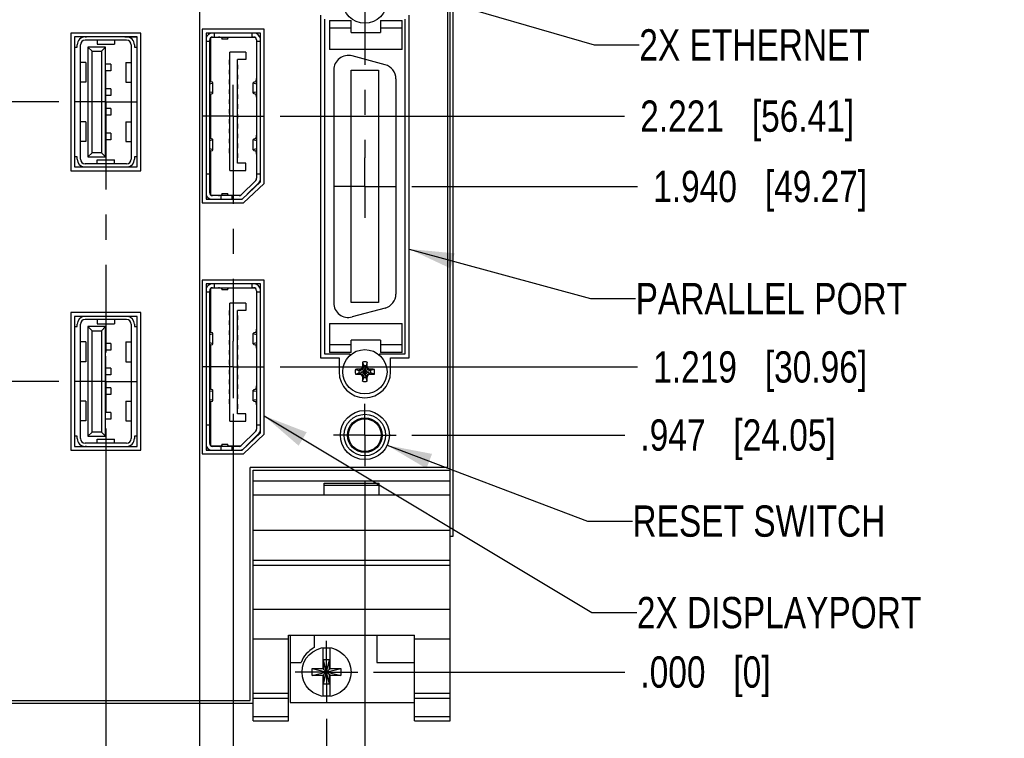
# Model space of a CAD drawing. Header units: inches. Extents: x 0.2 to 16.8, y 0.2 to 10.8.
# Tile 4 of 16: x 9.1 to 13.1, y 2.9 to 5.8. Entities that reach past the tile are written whole.
import ezdxf

# ---------------------------------------------------------------- set-up
doc = ezdxf.new("R2010")
doc.units = ezdxf.units.IN
doc.header["$LTSCALE"] = 0.935
doc.header["$MEASUREMENT"] = 0
doc.linetypes.add('CENTER', pattern=[0.6, 0.375, -0.075, 0.075, -0.075])
doc.layers.get('0').update_dxf_attribs({"linetype": 'CONTINUOUS'})
for name, color, linetype in [('02___PRT_ALL_AXES', 7, 'CONTINUOUS'), ('DETAIL', 7, 'CONTINUOUS'), ('DIMENSIONS', 7, 'CONTINUOUS')]:
    doc.layers.add(name, color=color, linetype=linetype)
doc.styles.get("Standard").update_dxf_attribs({"font": 'txt', "width": 0.8})
doc.dimstyles.new('DIMSTYLE_1', dxfattribs={"dimtxt": 0.125, "dimasz": 0.18, "dimexe": 0.18, "dimexo": 0.0625, "dimgap": 0.09, "dimtad": 0, "dimtih": 1, "dimtoh": 1, "dimdec": 3, "dimzin": 4, "dimdsep": 46, "dimtxsty": 'STANDARD', "dimblk": '_FILLED', "dimblk1": '_FILLED', "dimblk2": '_FILLED', "dimcen": 0.09, "dimadec": 0, "dimazin": 0, "dimtp": 0.01, "dimtm": 0.01, "dimtfac": 1, "dimtdec": 3, "dimtofl": 0, "dimtmove": 0, "dimatfit": 3, "dimldrblk": '_FILLED', "dimfxl": 1, "dimtolj": 1, "dimtzin": 4, "dimarcsym": 0})
doc.dimstyles.get("Standard").update_dxf_attribs({"dimtxt": 0.125, "dimasz": 0.18, "dimexe": 0.18, "dimexo": 0.0625, "dimgap": 0.09, "dimtad": 0, "dimtih": 1, "dimtoh": 1, "dimdec": 3, "dimzin": 4, "dimdsep": 46, "dimtxsty": 'STANDARD', "dimblk": '_FILLED', "dimblk1": '_FILLED', "dimblk2": '_FILLED', "dimcen": 0.09, "dimadec": 0, "dimazin": 0, "dimtol": 1, "dimtp": 0.01, "dimtm": 0.01, "dimtfac": 1, "dimtdec": 3, "dimtofl": 0, "dimtmove": 0, "dimatfit": 3, "dimldrblk": '_FILLED', "dimfxl": 1, "dimtolj": 1, "dimtzin": 4, "dimarcsym": 0})

# ---------------------------------------------------------------- blocks, each defined once
blk = doc.blocks.new('*D0')
at = {"layer": 'DIMENSIONS', "color": 2, "linetype": 'CONTINUOUS'}
blk.add_line((10.529, 3.9078), (10.529, 2.2761), dxfattribs=at)
at = {"layer": 'DIMENSIONS', "color": 2, "linetype": 'CONTINUOUS', "insert": (10.4665, 2.2136), "char_height": 0.125, "width": 1.125, "attachment_point": 3, "rotation": 90, "line_spacing_factor": 0.9}
blk.add_mtext('.153{\\Ftxt.shx;\\W1.000000;\\H0.125000; }[3.89]', dxfattribs=at)
blk = doc.blocks.new('_FILLED')
at = {"color": 0, "linetype": 'BYBLOCK'}
blk.add_solid([(0, 0), (-1, 0.174), (-1, -0.174)], dxfattribs=at)
blk = doc.blocks.new('*D1')
at = {"layer": 'DIMENSIONS', "color": 2, "linetype": 'CONTINUOUS'}
blk.add_line((10.7166, 4.0954), (11.5677, 4.0954), dxfattribs=at)
at = {"layer": 'DIMENSIONS', "color": 2, "linetype": 'CONTINUOUS', "insert": (11.6302, 4.1579), "char_height": 0.125, "width": 1.225, "attachment_point": 1, "line_spacing_factor": 0.9}
blk.add_mtext('.947{\\Ftxt.shx;\\W1.000000;\\H0.125000; }[24.05]', dxfattribs=at)
blk = doc.blocks.new('*D2')
at = {"layer": 'DIMENSIONS', "color": 2, "linetype": 'CONTINUOUS'}
blk.add_line((10.5636, 3.1485), (11.5677, 3.1485), dxfattribs=at)
at = {"layer": 'DIMENSIONS', "color": 2, "linetype": 'CONTINUOUS', "insert": (11.6302, 3.211), "char_height": 0.125, "width": 0.825, "attachment_point": 1, "line_spacing_factor": 0.9}
blk.add_mtext('.000{\\Ftxt.shx;\\W1.000000;\\H0.125000; }[0]', dxfattribs=at)
blk = doc.blocks.new('*D3')
at = {"layer": 'DIMENSIONS', "color": 2, "linetype": 'CONTINUOUS'}
blk.add_line((10.376, 2.9609), (10.376, 2.2761), dxfattribs=at)
at = {"layer": 'DIMENSIONS', "color": 2, "linetype": 'CONTINUOUS', "insert": (10.3135, 2.2136), "char_height": 0.125, "width": 0.825, "attachment_point": 3, "rotation": 90, "line_spacing_factor": 0.9}
blk.add_mtext('.000{\\Ftxt.shx;\\W1.000000;\\H0.125000; }[0]', dxfattribs=at)
blk = doc.blocks.new('*D4')
at = {"layer": 'DIMENSIONS', "color": 2, "linetype": 'CONTINUOUS'}
blk.add_line((10.1901, 4.3674), (11.6189, 4.3674), dxfattribs=at)
at = {"layer": 'DIMENSIONS', "color": 2, "linetype": 'CONTINUOUS', "insert": (11.6814, 4.4299), "char_height": 0.125, "width": 1.325, "attachment_point": 1, "line_spacing_factor": 0.9}
blk.add_mtext('1.219{\\Ftxt.shx;\\W1.000000;\\H0.125000; }[30.96]', dxfattribs=at)
blk = doc.blocks.new('*D5')
at = {"layer": 'DIMENSIONS', "color": 2, "linetype": 'CONTINUOUS'}
blk.add_line((10.7166, 5.0884), (11.6189, 5.0884), dxfattribs=at)
at = {"layer": 'DIMENSIONS', "color": 2, "linetype": 'CONTINUOUS', "insert": (11.6814, 5.1509), "char_height": 0.125, "width": 1.325, "attachment_point": 1, "line_spacing_factor": 0.9}
blk.add_mtext('1.940{\\Ftxt.shx;\\W1.000000;\\H0.125000; }[49.27]', dxfattribs=at)
blk = doc.blocks.new('*D6')
at = {"layer": 'DIMENSIONS', "color": 2, "linetype": 'CONTINUOUS'}
blk.add_line((10.0556, 6.1114), (11.6189, 6.1114), dxfattribs=at)
at = {"layer": 'DIMENSIONS', "color": 2, "linetype": 'CONTINUOUS', "insert": (11.6814, 6.1739), "char_height": 0.125, "width": 1.325, "attachment_point": 1, "line_spacing_factor": 0.9}
blk.add_mtext('2.963{\\Ftxt.shx;\\W1.000000;\\H0.125000; }[75.26]', dxfattribs=at)
blk = doc.blocks.new('*D7')
at = {"layer": 'DIMENSIONS', "color": 2, "linetype": 'CONTINUOUS'}
blk.add_line((10.7166, 6.5759), (11.6189, 6.5759), dxfattribs=at)
at = {"layer": 'DIMENSIONS', "color": 2, "linetype": 'CONTINUOUS', "insert": (11.6814, 6.6384), "char_height": 0.125, "width": 1.325, "attachment_point": 1, "line_spacing_factor": 0.9}
blk.add_mtext('3.427{\\Ftxt.shx;\\W1.000000;\\H0.125000; }[87.06]', dxfattribs=at)
blk = doc.blocks.new('*D8')
at = {"layer": 'DIMENSIONS', "color": 2, "linetype": 'CONTINUOUS'}
blk.add_line((10.1636, 6.7734), (11.6189, 6.7734), dxfattribs=at)
at = {"layer": 'DIMENSIONS', "color": 2, "linetype": 'CONTINUOUS', "insert": (11.6814, 6.8359), "char_height": 0.125, "width": 1.325, "attachment_point": 1, "line_spacing_factor": 0.9}
blk.add_mtext('3.625{\\Ftxt.shx;\\W1.000000;\\H0.125000; }[92.07]', dxfattribs=at)
blk = doc.blocks.new('*D9')
at = {"layer": 'DIMENSIONS', "color": 2, "linetype": 'CONTINUOUS'}
blk.add_line((10.7166, 7.4172), (11.6189, 7.4172), dxfattribs=at)
at = {"layer": 'DIMENSIONS', "color": 2, "linetype": 'CONTINUOUS', "insert": (11.6814, 7.4797), "char_height": 0.125, "width": 1.425, "attachment_point": 1, "line_spacing_factor": 0.9}
blk.add_mtext('4.269{\\Ftxt.shx;\\W1.000000;\\H0.125000; }[108.43]', dxfattribs=at)
blk = doc.blocks.new('*D12')
at = {"layer": 'DIMENSIONS', "color": 2, "linetype": 'CONTINUOUS'}
blk.add_line((9.3064, 5.4264), (7.0191, 5.4264), dxfattribs=at)
at = {"layer": 'DIMENSIONS', "color": 2, "linetype": 'CONTINUOUS', "insert": (6.9566, 5.4889), "char_height": 0.125, "width": 1.325, "attachment_point": 3, "line_spacing_factor": 0.9}
blk.add_mtext('2.278{\\Ftxt.shx;\\W1.000000;\\H0.125000; }[57.86]', dxfattribs=at)
blk = doc.blocks.new('*D14')
at = {"layer": 'DIMENSIONS', "color": 2, "linetype": 'CONTINUOUS'}
blk.add_line((9.3064, 4.3094), (7.0191, 4.3094), dxfattribs=at)
at = {"layer": 'DIMENSIONS', "color": 2, "linetype": 'CONTINUOUS', "insert": (6.9566, 4.3719), "char_height": 0.125, "width": 1.325, "attachment_point": 3, "line_spacing_factor": 0.9}
blk.add_mtext('1.161{\\Ftxt.shx;\\W1.000000;\\H0.125000; }[29.49]', dxfattribs=at)
blk = doc.blocks.new('*D15')
at = {"layer": 'DIMENSIONS', "color": 2, "linetype": 'CONTINUOUS'}
blk.add_line((10.1901, 5.3694), (11.5669, 5.3694), dxfattribs=at)
at = {"layer": 'DIMENSIONS', "color": 2, "linetype": 'CONTINUOUS', "insert": (11.6294, 5.4319), "char_height": 0.125, "width": 1.325, "attachment_point": 1, "line_spacing_factor": 0.9}
blk.add_mtext('2.221{\\Ftxt.shx;\\W1.000000;\\H0.125000; }[56.41]', dxfattribs=at)
blk = doc.blocks.new('*D16')
at = {"layer": 'DIMENSIONS', "color": 2, "linetype": 'CONTINUOUS'}
blk.add_line((10.0025, 4.1798), (10.0025, 2.266), dxfattribs=at)
at = {"layer": 'DIMENSIONS', "color": 2, "linetype": 'CONTINUOUS', "insert": (9.94, 2.2035), "char_height": 0.125, "width": 1.125, "attachment_point": 3, "rotation": 90, "line_spacing_factor": 0.9}
blk.add_mtext('.374{\\Ftxt.shx;\\W1.000000;\\H0.125000; }[9.49]', dxfattribs=at)
blk = doc.blocks.new('*D17')
at = {"layer": 'DIMENSIONS', "color": 2, "linetype": 'CONTINUOUS'}
blk.add_line((9.494, 4.1218), (9.494, 2.266), dxfattribs=at)
at = {"layer": 'DIMENSIONS', "color": 2, "linetype": 'CONTINUOUS', "insert": (9.4315, 2.2035), "char_height": 0.125, "width": 1.125, "attachment_point": 3, "rotation": 90, "line_spacing_factor": 0.9}
blk.add_mtext('.882{\\Ftxt.shx;\\W1.000000;\\H0.125000; }[22.4]', dxfattribs=at)
blk = doc.blocks.new('*D18')
at = {"layer": 'DIMENSIONS', "color": 2, "linetype": 'CONTINUOUS'}
blk.add_line((8.6665, 4.6548), (8.6665, 2.266), dxfattribs=at)
at = {"layer": 'DIMENSIONS', "color": 2, "linetype": 'CONTINUOUS', "insert": (8.604, 2.2035), "char_height": 0.125, "width": 1.325, "attachment_point": 3, "rotation": 90, "line_spacing_factor": 0.9}
blk.add_mtext('1.710{\\Ftxt.shx;\\W1.000000;\\H0.125000; }[43.42]', dxfattribs=at)
blk = doc.blocks.new('*D25')
at = {"layer": 'DIMENSIONS', "color": 2, "linetype": 'CONTINUOUS'}
blk.add_line((8.919, 5.6499), (8.919, 2.266), dxfattribs=at)
at = {"layer": 'DIMENSIONS', "color": 2, "linetype": 'CONTINUOUS', "insert": (8.8565, 2.2035), "char_height": 0.125, "width": 1.325, "attachment_point": 3, "rotation": 90, "line_spacing_factor": 0.9}
blk.add_mtext('1.457{\\Ftxt.shx;\\W1.000000;\\H0.125000; }[37.01]', dxfattribs=at)
blk = doc.blocks.new('*D26')
at = {"layer": 'DIMENSIONS', "color": 2, "linetype": 'CONTINUOUS'}
for p, q in [((9.868, 5.9238), (9.868, 2.5251)), ((9.868, 2.5251), (9.7268, 2.4575)), ((9.7268, 2.4575), (9.7268, 2.266))]:
    blk.add_line(p, q, dxfattribs=at)
at = {"layer": 'DIMENSIONS', "color": 2, "linetype": 'CONTINUOUS', "insert": (9.6643, 2.2035), "char_height": 0.125, "width": 1.125, "attachment_point": 3, "rotation": 90, "line_spacing_factor": 0.9}
blk.add_mtext('.508{\\Ftxt.shx;\\W1.000000;\\H0.125000; }[12.9]', dxfattribs=at)

msp = doc.modelspace()

# ---------------------------------------------------------------- linework, layer by layer
at = {"color": 7, "linetype": 'CONTINUOUS'}
for p, q in [((10.87, 2.9535), (10.87, 8.0914)), ((10.86, 3.9654), (10.86, 8.0614)), ((10.8817, 3.6914), (10.8817, 7.6914)), ((10.352, 5.7724), (10.352, 4.4044)), ((10.3675, 5.7572), (10.3675, 4.4202)), ((10.3873, 5.7521), (10.4739, 5.7521)), ((10.3873, 5.7521), (10.3873, 5.636)), ((10.4739, 5.7029), (10.4739, 5.7521)), ((10.592, 5.7521), (10.6786, 5.7521)), ((10.592, 5.7521), (10.592, 5.7029)), ((10.6786, 5.636), (10.6786, 5.7521)), ((10.6905, 4.4202), (10.6905, 5.7572)), ((10.706, 4.4044), (10.706, 5.7724)), ((10.126, 5.7164), (9.879, 5.7164)), ((9.879, 5.7164), (9.879, 5.0224)), ((10.126, 5.1004), (10.126, 5.7164)), ((10.4739, 5.7206), (10.3873, 5.7206)), ((10.6786, 5.7206), (10.592, 5.7206)), ((9.354, 5.7014), (9.354, 5.1514)), ((9.634, 5.7014), (9.354, 5.7014)), ((9.369, 5.6862), (9.369, 5.1662)), ((9.619, 5.6862), (9.369, 5.6862)), ((9.4111, 5.6857), (9.4172, 5.6857)), ((9.5765, 5.6731), (9.4111, 5.6731)), ((9.4172, 5.6857), (9.4172, 5.6862)), ((9.4594, 5.6731), (9.4594, 5.6563)), ((9.5283, 5.673), (9.5283, 5.6563)), ((9.5704, 5.6862), (9.5704, 5.6857)), ((9.5704, 5.6857), (9.619, 5.6857)), ((9.619, 5.1662), (9.619, 5.6862)), ((9.634, 5.1514), (9.634, 5.7014)), ((10.1115, 5.7012), (9.8945, 5.7012)), ((9.8945, 5.7012), (9.8945, 5.0372)), ((9.9089, 5.6678), (9.8945, 5.6678)), ((9.9089, 5.0635), (9.9089, 5.6737)), ((9.9089, 5.6705), (9.912, 5.6736)), ((9.912, 5.6818), (9.912, 5.5066)), ((9.957, 5.684), (9.9148, 5.684)), ((9.9207, 5.6855), (10.0844, 5.6855)), ((9.9266, 5.7012), (9.9266, 5.6855)), ((9.9562, 5.6855), (9.9577, 5.6827)), ((9.9817, 5.6772), (9.9581, 5.6772)), ((9.9821, 5.6827), (9.9835, 5.6855)), ((10.0903, 5.684), (9.9827, 5.684)), ((10.0785, 5.6855), (10.0785, 5.7012)), ((10.0963, 5.6737), (10.0963, 5.1211)), ((10.1115, 5.6678), (10.0963, 5.6678)), ((10.1093, 5.6855), (10.1115, 5.6855)), ((10.1115, 5.684), (10.11, 5.684)), ((10.1115, 5.1067), (10.1115, 5.7012)), ((10.4739, 5.7029), (10.592, 5.7029)), ((9.369, 5.6447), (9.3796, 5.6447)), ((9.3796, 5.6447), (9.3796, 5.6542)), ((9.3922, 5.1975), (9.3922, 5.6542)), ((9.4222, 5.6453), (9.4222, 5.2063)), ((9.493, 5.6453), (9.4222, 5.6453)), ((9.4392, 5.6283), (9.4222, 5.6453)), ((9.4392, 5.2234), (9.4392, 5.6283)), ((9.4392, 5.6283), (9.476, 5.6283)), ((9.4594, 5.6563), (9.5283, 5.6563)), ((9.476, 5.6283), (9.493, 5.6453)), ((9.476, 5.6283), (9.476, 5.2234)), ((9.493, 5.2063), (9.493, 5.6453)), ((9.5954, 5.6542), (9.5954, 5.1975)), ((9.608, 5.6542), (9.608, 5.6447)), ((9.608, 5.6447), (9.619, 5.6447)), ((9.912, 5.6514), (9.91, 5.6494)), ((10.6786, 5.636), (10.3873, 5.636)), ((9.9892, 5.594), (9.9866, 5.594)), ((9.9866, 5.594), (9.9866, 5.5763)), ((10.0533, 5.6245), (9.9892, 5.6245)), ((9.9892, 5.1521), (9.9892, 5.6245)), ((10.0533, 5.595), (10.0195, 5.595)), ((10.0195, 5.1816), (10.0195, 5.595)), ((10.0533, 5.6245), (10.0533, 5.595)), ((10.6101, 5.5746), (10.4778, 5.61)), ((9.4139, 5.5833), (9.3922, 5.5833)), ((9.4139, 5.5833), (9.4139, 5.5046)), ((9.5135, 5.5766), (9.493, 5.5766)), ((9.5135, 5.5506), (9.493, 5.5506)), ((9.5135, 5.5766), (9.5135, 5.5506)), ((9.5737, 5.5833), (9.5954, 5.5833)), ((9.5737, 5.5833), (9.5737, 5.5046)), ((9.912, 5.5855), (9.9089, 5.5855)), ((9.9089, 5.5737), (9.912, 5.5737)), ((9.912, 5.5655), (9.9089, 5.5655)), ((9.9892, 5.5763), (9.9866, 5.5763)), ((9.9892, 5.5546), (9.9866, 5.5546)), ((9.9866, 5.5546), (9.9866, 5.5369)), ((10.022, 5.5743), (10.0195, 5.5743)), ((10.022, 5.5566), (10.0195, 5.5566)), ((10.022, 5.5566), (10.022, 5.5743)), ((10.405, 5.5541), (10.405, 4.623)), ((10.4739, 5.5529), (10.5841, 5.5529)), ((10.4739, 4.6242), (10.4739, 5.5529)), ((10.5841, 5.5529), (10.5841, 4.6242)), ((9.9089, 5.5261), (9.912, 5.5261)), ((9.9089, 5.5194), (9.9105, 5.5071)), ((9.9892, 5.5369), (9.9866, 5.5369)), ((9.9892, 5.5153), (9.9866, 5.5153)), ((9.9866, 5.5153), (9.9866, 5.4976)), ((10.022, 5.535), (10.0195, 5.535)), ((10.022, 5.5172), (10.0195, 5.5172)), ((10.022, 5.5172), (10.022, 5.535)), ((10.0946, 5.5071), (10.0962, 5.5194)), ((10.653, 5.5187), (10.653, 4.6585)), ((9.4139, 5.5046), (9.3922, 5.5046)), ((9.5135, 5.4782), (9.493, 5.4782)), ((9.5135, 5.4782), (9.5135, 5.4522)), ((9.5737, 5.5046), (9.5954, 5.5046)), ((9.922, 5.461), (9.922, 5.503)), ((9.9892, 5.4976), (9.9866, 5.4976)), ((9.9892, 5.4759), (9.9866, 5.4759)), ((9.9866, 5.4759), (9.9866, 5.4582)), ((10.022, 5.4956), (10.0195, 5.4956)), ((10.022, 5.4779), (10.0195, 5.4779)), ((10.022, 5.4779), (10.022, 5.4956)), ((10.0831, 5.461), (10.0831, 5.503)), ((9.5135, 5.4522), (9.493, 5.4522)), ((9.9105, 5.4569), (9.9089, 5.4446)), ((9.912, 5.4574), (9.912, 5.2798)), ((9.9892, 5.4582), (9.9866, 5.4582)), ((9.9892, 5.4365), (9.9866, 5.4365)), ((9.9866, 5.4365), (9.9866, 5.4188)), ((10.022, 5.4562), (10.0195, 5.4562)), ((10.022, 5.4385), (10.0195, 5.4385)), ((10.022, 5.4385), (10.022, 5.4562)), ((10.0962, 5.4446), (10.0946, 5.4569)), ((9.5135, 5.3995), (9.493, 5.3995)), ((9.5135, 5.3995), (9.5135, 5.3735)), ((9.9866, 5.4188), (9.9892, 5.4188)), ((9.9892, 5.3972), (9.9866, 5.3972)), ((9.9866, 5.3972), (9.9866, 5.3794)), ((10.022, 5.4168), (10.0195, 5.4168)), ((10.022, 5.3991), (10.0195, 5.3991)), ((10.022, 5.3991), (10.022, 5.4168)), ((9.5135, 5.3735), (9.493, 5.3735)), ((9.9892, 5.3794), (9.9866, 5.3794)), ((9.9892, 5.3578), (9.9866, 5.3578)), ((9.9866, 5.3578), (9.9866, 5.3401)), ((10.022, 5.3775), (10.0195, 5.3775)), ((10.0195, 5.3598), (10.022, 5.3598)), ((10.022, 5.3598), (10.022, 5.3775)), ((9.4139, 5.3471), (9.3922, 5.3471)), ((9.4139, 5.3471), (9.4139, 5.2684)), ((9.5737, 5.3471), (9.5954, 5.3471)), ((9.5737, 5.3471), (9.5737, 5.2684)), ((9.9892, 5.3401), (9.9866, 5.3401)), ((9.9892, 5.3184), (9.9866, 5.3184)), ((9.9866, 5.3184), (9.9866, 5.3007)), ((10.022, 5.3381), (10.0195, 5.3381)), ((10.022, 5.3204), (10.0195, 5.3204)), ((10.022, 5.3204), (10.022, 5.3381)), ((9.5135, 5.301), (9.493, 5.301)), ((9.5135, 5.275), (9.493, 5.275)), ((9.5135, 5.301), (9.5135, 5.275)), ((9.9089, 5.2926), (9.9105, 5.2803)), ((9.922, 5.2342), (9.922, 5.2763)), ((9.9892, 5.3007), (9.9866, 5.3007)), ((9.9892, 5.2791), (9.9866, 5.2791)), ((9.9866, 5.2791), (9.9866, 5.2613)), ((10.022, 5.2987), (10.0195, 5.2987)), ((10.022, 5.281), (10.0195, 5.281)), ((10.022, 5.281), (10.022, 5.2987)), ((10.0831, 5.2342), (10.0831, 5.2763)), ((10.0946, 5.2803), (10.0962, 5.2926)), ((9.4139, 5.2684), (9.3922, 5.2684)), ((9.5737, 5.2684), (9.5954, 5.2684)), ((9.9892, 5.2613), (9.9866, 5.2613)), ((9.9892, 5.2397), (9.9866, 5.2397)), ((9.9866, 5.2397), (9.9866, 5.222)), ((10.022, 5.2594), (10.0195, 5.2594)), ((10.022, 5.2416), (10.0195, 5.2416)), ((10.022, 5.2416), (10.022, 5.2594)), ((9.3796, 5.2069), (9.369, 5.2069)), ((9.3796, 5.1975), (9.3796, 5.2069)), ((9.4222, 5.2063), (9.4392, 5.2234)), ((9.4222, 5.2063), (9.493, 5.2063)), ((9.476, 5.2234), (9.4392, 5.2234)), ((9.4594, 5.1953), (9.5283, 5.1953)), ((9.4594, 5.1786), (9.4594, 5.1953)), ((9.493, 5.2063), (9.476, 5.2234)), ((9.5283, 5.1786), (9.5283, 5.1953)), ((9.619, 5.2069), (9.608, 5.2069)), ((9.608, 5.2069), (9.608, 5.1975)), ((9.9105, 5.2302), (9.9089, 5.2178)), ((9.912, 5.2111), (9.9089, 5.2111)), ((9.912, 5.2307), (9.912, 5.0555)), ((9.9892, 5.222), (9.9866, 5.222)), ((10.022, 5.22), (10.0195, 5.22)), ((10.022, 5.2023), (10.0195, 5.2023)), ((10.022, 5.2023), (10.022, 5.22)), ((10.0962, 5.2178), (10.0946, 5.2302)), ((9.369, 5.1662), (9.619, 5.1662)), ((9.5765, 5.1786), (9.4111, 5.1786)), ((9.9089, 5.1718), (9.912, 5.1718)), ((9.912, 5.1635), (9.9089, 5.1635)), ((10.0533, 5.1816), (10.0195, 5.1816)), ((10.0533, 5.1521), (10.0533, 5.1816)), ((9.354, 5.1514), (9.634, 5.1514)), ((9.8945, 5.1383), (9.9089, 5.1383)), ((9.912, 5.1517), (9.9089, 5.1517)), ((9.9892, 5.1521), (10.0533, 5.1521)), ((10.0963, 5.1383), (10.1115, 5.1383)), ((9.91, 5.0879), (9.912, 5.0859)), ((10.0928, 5.1128), (10.0352, 5.0551)), ((10.0385, 5.0372), (10.1115, 5.1067)), ((10.044, 5.0224), (10.126, 5.1004)), ((10.0592, 5.057), (10.1039, 5.1017)), ((10.0963, 5.094), (10.0963, 5.0922)), ((9.8945, 5.0372), (10.0385, 5.0372)), ((9.912, 5.0636), (9.9089, 5.0668)), ((9.9148, 5.0533), (9.957, 5.0533)), ((10.0268, 5.0517), (9.9207, 5.0517)), ((9.9533, 5.0517), (9.9533, 5.0372)), ((9.9577, 5.0546), (9.9562, 5.0517)), ((9.9581, 5.0601), (9.9817, 5.0601)), ((9.9835, 5.0517), (9.9821, 5.0546)), ((9.9827, 5.0533), (10.0327, 5.0533)), ((9.999, 5.0372), (9.999, 5.0517)), ((9.879, 5.0224), (10.044, 5.0224)), ((10.126, 4.7144), (9.879, 4.7144)), ((9.879, 4.7144), (9.879, 4.0204)), ((10.1115, 4.6992), (9.8945, 4.6992)), ((9.8945, 4.6992), (9.8945, 4.0352)), ((9.9207, 4.6838), (10.0844, 4.6838)), ((9.9266, 4.6992), (9.9266, 4.6838)), ((9.9562, 4.6838), (9.9577, 4.6809)), ((9.9821, 4.6809), (9.9835, 4.6838)), ((10.0785, 4.6838), (10.0785, 4.6992)), ((10.1093, 4.6838), (10.1115, 4.6838)), ((10.1115, 4.1047), (10.1115, 4.6992)), ((10.126, 4.0984), (10.126, 4.7144)), ((9.9089, 4.6661), (9.8945, 4.6661)), ((9.9089, 4.0618), (9.9089, 4.672)), ((9.9089, 4.6687), (9.912, 4.6719)), ((9.912, 4.6496), (9.91, 4.6476)), ((9.912, 4.68), (9.912, 4.5048)), ((9.957, 4.6822), (9.9148, 4.6822)), ((9.9817, 4.6754), (9.9581, 4.6754)), ((10.0903, 4.6822), (9.9827, 4.6822)), ((10.0963, 4.672), (10.0963, 4.1194)), ((10.1115, 4.6661), (10.0963, 4.6661)), ((10.1115, 4.6822), (10.11, 4.6822)), ((10.0533, 4.6228), (9.9892, 4.6228)), ((9.9892, 4.1504), (9.9892, 4.6228)), ((10.0533, 4.6228), (10.0533, 4.5933)), ((10.5841, 4.6242), (10.4739, 4.6242)), ((9.634, 4.5844), (9.354, 4.5844)), ((9.354, 4.5844), (9.354, 4.0344)), ((9.619, 4.5692), (9.369, 4.5692)), ((9.369, 4.5692), (9.369, 4.0492)), ((9.619, 4.0492), (9.619, 4.5692)), ((9.634, 4.0344), (9.634, 4.5844)), ((9.912, 4.5838), (9.9089, 4.5838)), ((9.9089, 4.572), (9.912, 4.572)), ((9.9892, 4.5923), (9.9866, 4.5923)), ((9.9866, 4.5923), (9.9866, 4.5746)), ((9.9892, 4.5746), (9.9866, 4.5746)), ((10.0533, 4.5933), (10.0195, 4.5933)), ((10.0195, 4.1799), (10.0195, 4.5933)), ((10.022, 4.5726), (10.0195, 4.5726)), ((10.022, 4.5549), (10.022, 4.5726)), ((10.6101, 4.6026), (10.4778, 4.5671)), ((9.369, 4.5286), (9.3796, 4.5286)), ((9.3796, 4.5286), (9.3796, 4.538)), ((9.3922, 4.0813), (9.3922, 4.538)), ((9.5765, 4.5569), (9.4111, 4.5569)), ((9.493, 4.5292), (9.4222, 4.5292)), ((9.4392, 4.5121), (9.4222, 4.5292)), ((9.4222, 4.5292), (9.4222, 4.0902)), ((9.4594, 4.5569), (9.4594, 4.5402)), ((9.4594, 4.5402), (9.5283, 4.5402)), ((9.476, 4.5121), (9.493, 4.5292)), ((9.493, 4.0902), (9.493, 4.5292)), ((9.5283, 4.5569), (9.5283, 4.5402)), ((9.5954, 4.538), (9.5954, 4.0813)), ((9.608, 4.538), (9.608, 4.5286)), ((9.608, 4.5286), (9.619, 4.5286)), ((9.912, 4.5637), (9.9089, 4.5637)), ((9.9892, 4.5529), (9.9866, 4.5529)), ((9.9866, 4.5529), (9.9866, 4.5352)), ((9.9892, 4.5352), (9.9866, 4.5352)), ((10.022, 4.5549), (10.0195, 4.5549)), ((10.022, 4.5332), (10.0195, 4.5332)), ((10.022, 4.5155), (10.022, 4.5332)), ((10.3873, 4.5411), (10.6786, 4.5411)), ((10.3873, 4.5411), (10.3873, 4.425)), ((10.6786, 4.425), (10.6786, 4.5411)), ((9.4392, 4.5121), (9.476, 4.5121)), ((9.4392, 4.1072), (9.4392, 4.5121)), ((9.476, 4.5121), (9.476, 4.1072)), ((9.9089, 4.5244), (9.912, 4.5244)), ((9.9089, 4.5177), (9.9105, 4.5053)), ((9.922, 4.4592), (9.922, 4.5013)), ((9.9892, 4.5135), (9.9866, 4.5135)), ((9.9866, 4.5135), (9.9866, 4.4958)), ((9.9892, 4.4958), (9.9866, 4.4958)), ((10.022, 4.5155), (10.0195, 4.5155)), ((10.022, 4.4939), (10.0195, 4.4939)), ((10.022, 4.4761), (10.022, 4.4939)), ((10.0831, 4.4592), (10.0831, 4.5013)), ((10.0946, 4.5053), (10.0962, 4.5177)), ((9.4139, 4.4672), (9.3922, 4.4672)), ((9.4139, 4.4672), (9.4139, 4.3884)), ((9.5135, 4.4605), (9.493, 4.4605)), ((9.5135, 4.4605), (9.5135, 4.4345)), ((9.5737, 4.4672), (9.5954, 4.4672)), ((9.5737, 4.4672), (9.5737, 4.3884)), ((9.9105, 4.4552), (9.9089, 4.4429)), ((9.912, 4.4557), (9.912, 4.2781)), ((9.9892, 4.4742), (9.9866, 4.4742)), ((9.9866, 4.4742), (9.9866, 4.4565)), ((9.9892, 4.4565), (9.9866, 4.4565)), ((10.022, 4.4761), (10.0195, 4.4761)), ((10.022, 4.4545), (10.0195, 4.4545)), ((10.022, 4.4368), (10.022, 4.4545)), ((10.0962, 4.4429), (10.0946, 4.4552)), ((10.3873, 4.4565), (10.4739, 4.4565)), ((10.592, 4.4742), (10.4739, 4.4742)), ((10.4739, 4.425), (10.4739, 4.4742)), ((10.592, 4.4742), (10.592, 4.425)), ((10.592, 4.4565), (10.6786, 4.4565)), ((9.5135, 4.4345), (9.493, 4.4345)), ((9.9892, 4.4348), (9.9866, 4.4348)), ((9.9866, 4.4348), (9.9866, 4.4171)), ((9.9866, 4.4171), (9.9892, 4.4171)), ((10.022, 4.4368), (10.0195, 4.4368)), ((10.022, 4.4151), (10.0195, 4.4151)), ((10.022, 4.3974), (10.022, 4.4151)), ((10.3675, 4.4202), (10.469, 4.4202)), ((10.4739, 4.425), (10.3873, 4.425)), ((10.469, 4.4202), (10.469, 4.4134)), ((10.589, 4.4202), (10.6905, 4.4202)), ((10.589, 4.4134), (10.589, 4.4202)), ((10.6786, 4.425), (10.592, 4.425)), ((9.4139, 4.3884), (9.3922, 4.3884)), ((9.5737, 4.3884), (9.5954, 4.3884)), ((9.9892, 4.3954), (9.9866, 4.3954)), ((9.9866, 4.3954), (9.9866, 4.3777)), ((9.9892, 4.3777), (9.9866, 4.3777)), ((10.022, 4.3974), (10.0195, 4.3974)), ((10.022, 4.3757), (10.0195, 4.3757)), ((10.022, 4.358), (10.022, 4.3757)), ((10.352, 4.4044), (10.426, 4.4044)), ((10.426, 4.4044), (10.426, 4.3474)), ((10.5243, 4.3693), (10.5183, 4.3589)), ((10.519, 4.3671), (10.5243, 4.3693)), ((10.5195, 4.3862), (10.5243, 4.3712)), ((10.5337, 4.3252), (10.5243, 4.3712)), ((10.5243, 4.3712), (10.5243, 4.3693)), ((10.5243, 4.3252), (10.5337, 4.3712)), ((10.5337, 4.3271), (10.5243, 4.3693)), ((10.5243, 4.3271), (10.5337, 4.3693)), ((10.5384, 4.3862), (10.5337, 4.3712)), ((10.5337, 4.3693), (10.5337, 4.3712)), ((10.5389, 4.3671), (10.5337, 4.3693)), ((10.5397, 4.3589), (10.5337, 4.3693)), ((10.632, 4.4044), (10.706, 4.4044)), ((10.632, 4.3474), (10.632, 4.4044)), ((9.5135, 4.362), (9.493, 4.362)), ((9.5135, 4.3361), (9.493, 4.3361)), ((9.5135, 4.362), (9.5135, 4.3361)), ((9.9892, 4.3561), (9.9866, 4.3561)), ((9.9866, 4.3561), (9.9866, 4.3383)), ((9.9892, 4.3383), (9.9866, 4.3383)), ((10.0195, 4.358), (10.022, 4.358)), ((10.022, 4.3364), (10.0195, 4.3364)), ((10.022, 4.3187), (10.022, 4.3364)), ((10.491, 4.3577), (10.506, 4.3529)), ((10.491, 4.3388), (10.506, 4.3435)), ((10.506, 4.3435), (10.552, 4.3529)), ((10.5079, 4.3529), (10.506, 4.3529)), ((10.506, 4.3529), (10.552, 4.3435)), ((10.506, 4.3435), (10.5079, 4.3435)), ((10.5183, 4.3589), (10.5079, 4.3529)), ((10.5079, 4.3529), (10.5101, 4.3581)), ((10.5079, 4.3435), (10.5501, 4.3529)), ((10.5079, 4.3529), (10.5501, 4.3435)), ((10.5079, 4.3435), (10.5183, 4.3375)), ((10.5101, 4.3383), (10.5079, 4.3435)), ((10.5157, 4.3615), (10.5422, 4.335)), ((10.5157, 4.335), (10.5422, 4.3615)), ((10.5183, 4.3375), (10.5243, 4.3271)), ((10.5243, 4.3271), (10.519, 4.3293)), ((10.5337, 4.3271), (10.5397, 4.3375)), ((10.5389, 4.3293), (10.5337, 4.3271)), ((10.5501, 4.3529), (10.5397, 4.3589)), ((10.5397, 4.3375), (10.5501, 4.3435)), ((10.5479, 4.3581), (10.5501, 4.3529)), ((10.5501, 4.3435), (10.5479, 4.3383)), ((10.552, 4.3529), (10.5501, 4.3529)), ((10.5501, 4.3435), (10.552, 4.3435)), ((10.567, 4.3577), (10.552, 4.3529)), ((10.567, 4.3388), (10.552, 4.3435)), ((9.9089, 4.2909), (9.9105, 4.2786)), ((9.9892, 4.3167), (9.9866, 4.3167)), ((9.9866, 4.3167), (9.9866, 4.299)), ((9.9892, 4.299), (9.9866, 4.299)), ((10.022, 4.3187), (10.0195, 4.3187)), ((10.022, 4.297), (10.0195, 4.297)), ((10.022, 4.2793), (10.022, 4.297)), ((10.0946, 4.2786), (10.0962, 4.2909)), ((10.5195, 4.3102), (10.5243, 4.3252)), ((10.5243, 4.3271), (10.5243, 4.3252)), ((10.5337, 4.3252), (10.5337, 4.3271)), ((10.5384, 4.3102), (10.5337, 4.3252)), ((9.5135, 4.2833), (9.493, 4.2833)), ((9.5135, 4.2573), (9.493, 4.2573)), ((9.5135, 4.2833), (9.5135, 4.2573)), ((9.922, 4.2325), (9.922, 4.2745)), ((9.9892, 4.2773), (9.9866, 4.2773)), ((9.9866, 4.2773), (9.9866, 4.2596)), ((9.9892, 4.2596), (9.9866, 4.2596)), ((10.022, 4.2793), (10.0195, 4.2793)), ((10.022, 4.2576), (10.0195, 4.2576)), ((10.022, 4.2399), (10.022, 4.2576)), ((10.0831, 4.2325), (10.0831, 4.2745)), ((9.4139, 4.2309), (9.3922, 4.2309)), ((9.4139, 4.2309), (9.4139, 4.1522)), ((9.5737, 4.2309), (9.5954, 4.2309)), ((9.5737, 4.2309), (9.5737, 4.1522)), ((9.9105, 4.2284), (9.9089, 4.2161)), ((9.912, 4.2289), (9.912, 4.0537)), ((9.9892, 4.238), (9.9866, 4.238)), ((9.9866, 4.238), (9.9866, 4.2202)), ((9.9892, 4.2202), (9.9866, 4.2202)), ((10.022, 4.2399), (10.0195, 4.2399)), ((10.022, 4.2183), (10.0195, 4.2183)), ((10.022, 4.2005), (10.022, 4.2183)), ((10.0962, 4.2161), (10.0946, 4.2284)), ((9.5135, 4.1849), (9.493, 4.1849)), ((9.5135, 4.1849), (9.5135, 4.1589)), ((9.912, 4.2094), (9.9089, 4.2094)), ((10.022, 4.2005), (10.0195, 4.2005)), ((10.0533, 4.1799), (10.0195, 4.1799)), ((10.0533, 4.1504), (10.0533, 4.1799)), ((9.4139, 4.1522), (9.3922, 4.1522)), ((9.5135, 4.1589), (9.493, 4.1589)), ((9.5737, 4.1522), (9.5954, 4.1522)), ((9.8945, 4.1366), (9.9089, 4.1366)), ((9.9089, 4.17), (9.912, 4.17)), ((9.912, 4.1618), (9.9089, 4.1618)), ((9.912, 4.15), (9.9089, 4.15)), ((9.9892, 4.1504), (10.0533, 4.1504)), ((10.0963, 4.1366), (10.1115, 4.1366)), ((9.4222, 4.0902), (9.4392, 4.1072)), ((9.476, 4.1072), (9.4392, 4.1072)), ((9.493, 4.0902), (9.476, 4.1072)), ((10.0928, 4.1111), (10.0352, 4.0534)), ((10.0385, 4.0352), (10.1115, 4.1047)), ((10.044, 4.0204), (10.126, 4.0984)), ((10.0536, 4.0496), (10.1039, 4.0999)), ((9.3796, 4.0908), (9.369, 4.0908)), ((9.3796, 4.0813), (9.3796, 4.0908)), ((9.5765, 4.0624), (9.4111, 4.0624)), ((9.4222, 4.0902), (9.493, 4.0902)), ((9.4594, 4.0792), (9.5283, 4.0792)), ((9.4594, 4.0624), (9.4594, 4.0792)), ((9.5283, 4.0625), (9.5283, 4.0792)), ((9.619, 4.0908), (9.608, 4.0908)), ((9.608, 4.0908), (9.608, 4.0813)), ((9.912, 4.0619), (9.9089, 4.065)), ((9.91, 4.0862), (9.912, 4.0842)), ((9.9581, 4.0583), (9.9817, 4.0583)), ((10.0963, 4.0923), (10.0963, 4.0902)), ((9.354, 4.0344), (9.634, 4.0344)), ((9.369, 4.0492), (9.619, 4.0492)), ((9.4172, 4.0498), (9.4111, 4.0498)), ((9.4172, 4.0492), (9.4172, 4.0498)), ((9.5704, 4.0498), (9.619, 4.0498)), ((9.5704, 4.0498), (9.5704, 4.0492)), ((9.879, 4.0204), (10.044, 4.0204)), ((9.8945, 4.0352), (10.0385, 4.0352)), ((9.9148, 4.0515), (9.957, 4.0515)), ((10.0268, 4.05), (9.9207, 4.05)), ((9.9533, 4.05), (9.9533, 4.0352)), ((9.9577, 4.0529), (9.9562, 4.05)), ((9.9835, 4.05), (9.9821, 4.0529)), ((9.9827, 4.0515), (10.0327, 4.0515)), ((9.999, 4.0352), (9.999, 4.05)), ((10.0555, 4.0515), (10.0556, 4.0515)), ((10.86, 3.9654), (10.071, 3.9654)), ((10.071, 3.0344), (10.071, 3.9654)), ((10.082, 3.9555), (10.87, 3.9555)), ((10.082, 2.9535), (10.082, 3.9555)), ((10.082, 3.9125), (10.87, 3.9125)), ((10.366, 3.9025), (10.586, 3.9025)), ((10.366, 3.8555), (10.366, 3.9025)), ((10.586, 3.8555), (10.586, 3.9025)), ((10.366, 3.8955), (10.586, 3.8955)), ((10.87, 3.8555), (10.082, 3.8555)), ((10.082, 3.7155), (10.87, 3.7155)), ((10.87, 3.6914), (10.8817, 3.6914)), ((10.082, 3.5955), (10.87, 3.5955)), ((10.082, 3.576), (10.87, 3.576)), ((10.082, 3.4002), (10.87, 3.4002)), ((10.082, 3.2805), (10.224, 3.2805)), ((10.224, 3.2958), (10.728, 3.2958)), ((10.224, 2.9535), (10.224, 3.2958)), ((10.23, 3.2958), (10.23, 3.0265)), ((10.327, 3.2958), (10.327, 3.2459)), ((10.577, 3.2958), (10.577, 3.1865)), ((10.728, 2.9535), (10.728, 3.2958)), ((10.728, 3.2805), (10.87, 3.2805)), ((10.3622, 3.1602), (10.3622, 3.2431)), ((10.3898, 3.1602), (10.3898, 3.2431)), ((10.3877, 3.197), (10.3643, 3.197)), ((10.3877, 3.1), (10.3643, 3.197)), ((10.3643, 3.197), (10.3643, 3.1602)), ((10.3643, 3.1), (10.3877, 3.197)), ((10.3877, 3.1602), (10.3877, 3.197)), ((10.23, 3.1865), (10.2738, 3.1865)), ((10.3189, 3.1347), (10.4331, 3.1623)), ((10.3189, 3.1623), (10.3622, 3.1623)), ((10.3189, 3.1623), (10.4331, 3.1347)), ((10.3189, 3.1347), (10.3189, 3.1623)), ((10.3622, 3.1602), (10.3643, 3.1602)), ((10.3643, 3.1602), (10.3877, 3.1368)), ((10.3643, 3.1368), (10.3877, 3.1602)), ((10.3898, 3.1602), (10.3877, 3.1602)), ((10.3898, 3.1623), (10.4331, 3.1623)), ((10.4331, 3.1623), (10.4331, 3.1347)), ((10.577, 3.1865), (10.728, 3.1865)), ((10.3622, 3.1347), (10.3189, 3.1347)), ((10.3622, 3.1368), (10.3643, 3.1368)), ((10.3622, 3.0538), (10.3622, 3.1368)), ((10.3643, 3.1368), (10.3643, 3.1)), ((10.3898, 3.1368), (10.3877, 3.1368)), ((10.3877, 3.1), (10.3877, 3.1368)), ((10.3898, 3.0538), (10.3898, 3.1368)), ((10.4331, 3.1347), (10.3898, 3.1347)), ((10.3877, 3.1), (10.3643, 3.1)), ((8.1137, 3.0344), (10.071, 3.0344)), ((10.082, 3.0635), (10.224, 3.0635)), ((10.082, 3.0443), (10.224, 3.0443)), ((10.728, 3.0635), (10.87, 3.0635)), ((10.728, 3.0443), (10.87, 3.0443)), ((8.0803, 3.0244), (10.082, 3.0244)), ((10.23, 3.0265), (10.728, 3.0265)), ((10.082, 2.9714), (10.224, 2.9714)), ((10.082, 2.9535), (10.224, 2.9535)), ((10.728, 2.9714), (10.87, 2.9714)), ((10.728, 2.9535), (10.87, 2.9535))]:
    msp.add_line(p, q, dxfattribs=at)
for centre, radius in [((10.529, 5.8289), 0.0886), ((10.529, 4.3482), 0.0886), ((10.529, 4.0954), 0.098), ((10.529, 4.0952), 0.083), ((10.529, 4.0947), 0.069), ((10.529, 4.0947), 0.0655), ((10.376, 3.1485), 0.098)]:
    msp.add_circle(centre, radius, dxfattribs=at)
for centre, radius, start, end in [((9.4111, 5.6542), 0.0315, 90, 180), ((9.4111, 5.6542), 0.0189, 90, 180), ((9.5765, 5.6542), 0.0315, 0, 90), ((9.5765, 5.6542), 0.0189, 0, 90), ((9.9207, 5.6737), 0.0276, 94.3865, 161.8095), ((9.9207, 5.6737), 0.0118, 90, 180), ((9.9476, 5.6659), 0.0197, 90, 113.0179), ((10.0768, 5.6659), 0.0197, 66.9821, 90), ((10.0844, 5.6737), 0.0118, 0, 90), ((10.0844, 5.6737), 0.0276, 10.9952, 85.6135), ((9.9128, 5.6466), 0.00394, 135, 180), ((10.4628, 5.5541), 0.0579, 75, 180), ((10.5951, 5.5187), 0.0579, 0, 75), ((9.4111, 5.1975), 0.0315, 180, 263.3982), ((9.4111, 5.1975), 0.0189, 180, 270), ((9.5765, 5.1975), 0.0189, 270, 360), ((9.5765, 5.1975), 0.0315, 276.6018, 360), ((10.0844, 5.1211), 0.0118, 315, 360), ((10.0844, 5.1211), 0.0276, 315, 348.9867), ((9.9128, 5.0907), 0.00394, 180, 225), ((9.9207, 5.0635), 0.0276, 198.1905, 252.6459), ((9.9207, 5.0635), 0.0118, 180, 270), ((9.9476, 5.0714), 0.0197, 246.9821, 270), ((10.0268, 5.0635), 0.0118, 270, 315), ((10.0268, 5.0635), 0.0276, 287.3777, 303.2096), ((9.9207, 4.672), 0.0276, 99.2717, 161.8095), ((9.9207, 4.672), 0.0118, 90, 180), ((9.9476, 4.6641), 0.0197, 90, 113.0179), ((10.0768, 4.6641), 0.0197, 66.9821, 90), ((10.0844, 4.672), 0.0118, 0, 90), ((10.0844, 4.672), 0.0276, 10.9952, 80.7283), ((9.9128, 4.6448), 0.00394, 135, 180), ((10.5951, 4.6585), 0.0579, 285, 360), ((10.4628, 4.623), 0.0579, 180, 285), ((9.4111, 4.538), 0.0315, 97.9478, 180), ((9.5765, 4.538), 0.0315, 0, 82.0523), ((9.4111, 4.538), 0.0189, 90, 180), ((9.5765, 4.538), 0.0189, 0, 90), ((11.5641, 4.3496), 1.0452, 177.9927, 179.0406), ((10.529, 4.3482), 0.0392, 76.0423, 103.9577), ((10.529, 4.3482), 0.0235, 78.4043, 101.5957), ((9.4939, 4.3496), 1.0452, 0.9594, 2.0073), ((10.529, 4.3474), 0.103, 180, 360), ((10.529, 4.3482), 0.0392, 166.0423, 193.9577), ((10.5276, 3.3131), 1.0452, 90.9594, 92.0073), ((10.5276, 5.3833), 1.0452, 267.9927, 269.0406), ((10.529, 4.3482), 0.0235, 168.4043, 191.5957), ((11.3759, 2.8813), 1.7119, 120.161, 120.3803), ((11.3773, 5.8176), 1.7148, 239.6199, 239.8389), ((11.9984, 3.4999), 1.7148, 149.6199, 149.8389), ((11.9959, 5.1951), 1.7119, 210.161, 210.3803), ((11.5641, 4.3468), 1.0452, 180.9594, 182.0073), ((9.4939, 4.3468), 1.0452, 357.9927, 359.0406), ((9.0621, 3.5013), 1.7119, 30.161, 30.3803), ((9.0596, 5.1965), 1.7148, 329.6199, 329.8389), ((9.6807, 2.8788), 1.7148, 59.6199, 59.8389), ((9.6821, 5.8151), 1.7119, 300.161, 300.3803), ((10.5304, 3.3131), 1.0452, 87.9927, 89.0406), ((10.5304, 5.3833), 1.0452, 270.9594, 272.0073), ((10.529, 4.3482), 0.0235, 348.4043, 11.5957), ((10.529, 4.3482), 0.0392, 346.0423, 13.9577), ((10.529, 4.3482), 0.0392, 256.0423, 283.9577), ((10.529, 4.3482), 0.0235, 258.4043, 281.5957), ((10.0844, 4.1194), 0.0118, 315, 360), ((10.0844, 4.1194), 0.0276, 315, 348.9867), ((9.4111, 4.0813), 0.0315, 180, 270), ((9.4111, 4.0813), 0.0189, 180, 270), ((9.5765, 4.0813), 0.0315, 270, 360), ((9.5765, 4.0813), 0.0189, 270, 360), ((9.9207, 4.0618), 0.0276, 198.1905, 254.5751), ((9.9128, 4.0889), 0.00394, 180, 225), ((9.9207, 4.0618), 0.0118, 180, 270), ((10.0268, 4.0618), 0.0118, 270, 315), ((9.9476, 4.0696), 0.0197, 246.9821, 270), ((10.0268, 4.0618), 0.0276, 285.4007, 305.7798), ((10.376, 3.1485), 0.109, 116.7143, 159.5968), ((10.376, 3.1485), 0.0956, 81.7166, 98.2834), ((10.376, 3.1485), 0.0956, 261.7166, 278.2834)]:
    msp.add_arc(centre, radius, start, end, dxfattribs=at)
for centre, major_axis, ratio, start_param, end_param in [((9.9562, 5.6171), (0, 0.0684), 0.017528, -0.034907, 0), ((9.9577, 5.6709), (0, 0.0118), 0.017528, -0.467951, -0.034907), ((9.9581, 5.7165), (0, 0.0394), 0.017528, -3.609544, -3.141592), ((9.9817, 5.7165), (0, 0.0394), 0.017528, -3.141593, -2.673641), ((9.9821, 5.6709), (0, 0.0118), 0.017528, 0.034907, 0.467951), ((9.9836, 5.6171), (0, 0.0684), 0.017528, 0, 0.034907), ((9.8994, 5.5199), (0.1969, 0), 0.134062, -0.017453, 0), ((9.8826, 5.503), (0.0394, 0), 0.134062, -0.841355, 0.728669), ((9.9164, 5.5071), (0.00591, 0), 0.134062, -3.124139, -2.412924), ((10.1225, 5.503), (0.0394, 0), 0.134062, 8.696109, 10.266133), ((10.0887, 5.5071), (0.00591, 0), 0.134062, -0.728669, -0.017453), ((9.8826, 5.461), (0.0394, 0), 0.134062, 5.554517, 7.124541), ((10.1057, 5.4441), (0.1969, 0), 0.134062, 3.124139, 3.141593), ((9.9164, 5.4569), (0.00591, 0), 0.134062, 2.412924, 3.124139), ((10.1225, 5.461), (0.0394, 0), 0.134062, 2.300237, 3.870261), ((10.0887, 5.4569), (0.00591, 0), 0.134062, 0.017453, 0.728669), ((9.8826, 5.2763), (0.0394, 0), 0.134062, -0.841355, 0.728669), ((9.9164, 5.2803), (0.00591, 0), 0.134062, -3.124139, -2.412924), ((10.1225, 5.2763), (0.0394, 0), 0.134062, 8.696109, 10.266133), ((10.0887, 5.2803), (0.00591, 0), 0.134062, -0.728669, -0.017453), ((9.8994, 5.2931), (0.1969, 0), 0.134062, -0.017453, 0), ((9.8826, 5.2342), (0.0394, 0), 0.134062, 5.554517, 7.124541), ((10.1225, 5.2342), (0.0394, 0), 0.134062, 2.300237, 3.870261), ((10.1057, 5.2174), (0.1969, 0), 0.134062, 3.124139, 3.141593), ((9.9164, 5.2302), (0.00591, 0), 0.134062, 2.412924, 3.124139), ((10.0887, 5.2302), (0.00591, 0), 0.134062, 0.017453, 0.728669), ((9.9562, 5.1201), (0, 0.0684), 0.017528, -3.141593, -3.106686), ((9.9577, 5.0664), (0, 0.0118), 0.017528, -3.106686, -2.673641), ((9.9581, 5.0207), (0, 0.0394), 0.017528, 0, 0.467951), ((9.9817, 5.0207), (0, 0.0394), 0.017528, -0.467951, 0), ((9.9821, 5.0664), (0, 0.0118), 0.017528, -3.609544, -3.176499), ((9.9836, 5.1201), (0, 0.0684), 0.017528, -3.176499, -3.141593), ((9.9562, 4.6154), (0, 0.0684), 0.017528, -0.034907, 0), ((9.9836, 4.6154), (0, 0.0684), 0.017528, 0, 0.034907), ((9.9577, 4.6691), (0, 0.0118), 0.017528, -0.467951, -0.034907), ((9.9581, 4.7148), (0, 0.0394), 0.017528, -3.609544, -3.141595), ((9.9817, 4.7148), (0, 0.0394), 0.017528, -3.14159, -2.673641), ((9.9821, 4.6691), (0, 0.0118), 0.017528, 0.034907, 0.467951), ((9.8826, 4.5013), (0.0394, 0), 0.134062, -0.841355, 0.728669), ((9.9164, 4.5054), (0.00591, 0), 0.134062, -3.124139, -2.412924), ((10.1225, 4.5013), (0.0394, 0), 0.134062, 8.696109, 10.266133), ((10.0887, 4.5054), (0.00591, 0), 0.134062, -0.728669, -0.017453), ((9.8994, 4.5181), (0.1969, 0), 0.134062, -0.017453, 0), ((9.8826, 4.4592), (0.0394, 0), 0.134062, 5.554517, 7.124541), ((9.9164, 4.4552), (0.00591, 0), 0.134062, 2.412924, 3.124139), ((10.1225, 4.4592), (0.0394, 0), 0.134062, 2.300237, 3.870261), ((10.0887, 4.4552), (0.00591, 0), 0.134062, 0.017453, 0.728669), ((10.1057, 4.4424), (0.1969, 0), 0.134062, 3.124139, 3.141593), ((9.8994, 4.2914), (0.1969, 0), 0.134062, -0.017453, 0), ((9.8826, 4.2745), (0.0394, 0), 0.134062, -0.841355, 0.728669), ((9.9164, 4.2786), (0.00591, 0), 0.134062, -3.124139, -2.412924), ((10.1225, 4.2745), (0.0394, 0), 0.134062, 8.696109, 10.266133), ((10.0887, 4.2786), (0.00591, 0), 0.134062, -0.728669, -0.017453), ((9.8826, 4.2325), (0.0394, 0), 0.134062, 5.554517, 7.124541), ((10.1057, 4.2156), (0.1969, 0), 0.134062, 3.124139, 3.141593), ((9.9164, 4.2284), (0.00591, 0), 0.134062, 2.412924, 3.124139), ((10.1225, 4.2325), (0.0394, 0), 0.134062, 2.300237, 3.870261), ((10.0887, 4.2284), (0.00591, 0), 0.134062, 0.017453, 0.728669), ((9.9577, 4.0647), (0, 0.0118), 0.017528, -3.106686, -2.673641), ((9.9581, 4.019), (0, 0.0394), 0.017528, 0.000003, 0.467951), ((9.9817, 4.019), (0, 0.0394), 0.017528, -0.467951, -0.000003), ((9.9821, 4.0647), (0, 0.0118), 0.017528, -3.609544, -3.176499), ((9.9562, 4.1184), (0, 0.0684), 0.017528, -3.141593, -3.106686), ((9.9836, 4.1184), (0, 0.0684), 0.017528, -3.176499, -3.141593)]:
    msp.add_ellipse(centre, major_axis=major_axis, ratio=ratio, start_param=start_param, end_param=end_param, dxfattribs=at)
at = {"layer": '02___PRT_ALL_AXES', "color": 7, "linetype": 'CENTER'}
for p, q in [((10.529, 6.5759), (10.529, 5.2024)), ((9.494, 5.4264), (9.494, 5.5515)), ((10.0025, 5.3694), (10.0025, 5.4945)), ((9.494, 5.4264), (9.3689, 5.4264)), ((9.494, 5.4264), (9.6191, 5.4264)), ((9.494, 5.4264), (9.494, 4.4105)), ((10.0025, 5.3694), (9.8774, 5.3694)), ((10.0025, 5.3694), (10.1276, 5.3694)), ((10.0025, 5.3694), (10.0025, 4.4704)), ((10.529, 5.0884), (10.529, 5.2024)), ((10.529, 5.0884), (10.4039, 5.0884)), ((10.529, 5.0884), (10.6541, 5.0884)), ((10.529, 5.0884), (10.529, 4.9633)), ((10.0025, 4.3674), (10.0025, 4.4704)), ((9.494, 4.3094), (9.494, 4.4105)), ((10.0025, 4.3674), (9.8774, 4.3674)), ((10.0025, 4.3674), (10.1276, 4.3674)), ((10.0025, 4.3674), (10.0025, 4.2423)), ((9.494, 4.3094), (9.3689, 4.3094)), ((9.494, 4.3094), (9.6191, 4.3094)), ((9.494, 4.3094), (9.494, 4.1843)), ((10.529, 4.0954), (10.529, 4.2205)), ((10.529, 4.0954), (10.4039, 4.0954)), ((10.529, 4.0954), (10.6541, 4.0954)), ((10.529, 4.0954), (10.529, 3.9703)), ((10.376, 3.1485), (10.376, 3.2736)), ((10.376, 3.1485), (10.2509, 3.1485)), ((10.376, 3.1485), (10.5011, 3.1485)), ((10.376, 3.1485), (10.376, 3.0234))]:
    msp.add_line(p, q, dxfattribs=at)

# ---------------------------------------------------------------- texts
at = {"layer": 'DETAIL', "color": 2, "linetype": 'CONTINUOUS', "char_height": 0.125, "attachment_point": 1, "line_spacing_factor": 0.9}
for s, insert, width in [('2X ETHERNET', (11.6258, 5.7166), 1.1), ('PARALLEL PORT', (11.6112, 4.7028), 1.3), ('RESET SWITCH', (11.5985, 3.814), 1.2), ('2X DISPLAYPORT', (11.6161, 3.4484), 1.4)]:
    msp.add_mtext(s, dxfattribs=dict(at, insert=insert, width=width))

# ---------------------------------------------------------------- dimensions: what is measured, and where the dimension line sits
at = {"layer": 'DIMENSIONS', "color": 2, "linetype": 'CONTINUOUS'}
for feature_location, offset, dtype, origin, picture, middle in [((10.7166, 7.4172), (0.9023, 0), 0, (10.6541, 3.1485), '*D9', (12.3939, 7.4172)), ((10.1636, 6.7734), (1.4553, 0), 0, (10.1011, 3.1485), '*D8', (12.3439, 6.7734)), ((10.7166, 6.5759), (0.9023, 0), 0, (10.6541, 3.1485), '*D7', (12.3439, 6.5759)), ((10.0556, 6.1114), (1.5633, 0), 0, (9.9931, 3.1485), '*D6', (12.3439, 6.1114)), ((9.8679904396, 5.9238042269), (-0.1411681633, -3.65781), 0, (10.3759904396, 5.9863042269), '*D26', (9.8388406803, 1.417495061)), ((8.919, 5.6499), (0, -3.3839), 1, (10.376, 5.7124), '*D25', (9.0534, 1.2728)), ((9.3064, 5.4264), (-2.2873, 0), 0, (9.3689, 3.1485), '*D12', (5.9941, 5.4264)), ((10.1901, 5.3694), (1.3768, 0), 0, (10.1276, 3.1485), '*D15', (12.2919, 5.3694)), ((10.7166, 5.0884), (0.9023, 0), 0, (10.6541, 3.1485), '*D5', (12.3439, 5.0884)), ((8.6664904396, 4.6548042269), (0, -2.38881), 1, (10.3759904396, 4.7173042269), '*D18', (8.8009125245, 1.2727952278)), ((10.1901, 4.3674), (1.4288, 0), 0, (10.1276, 3.1485), '*D4', (12.3439, 4.3674)), ((9.3064, 4.3094), (-2.2873, 0), 0, (9.3689, 3.1485), '*D14', (5.9941, 4.3094)), ((10.0024904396, 4.1798042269), (0, -1.91381), 1, (10.3759904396, 4.2423042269), '*D16', (10.1145088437, 1.417495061)), ((9.494, 4.1218), (0, -1.8558), 1, (10.376, 4.1843), '*D17', (9.606, 1.4175)), ((10.7166, 4.0954), (0.8511, 0), 0, (10.5011, 3.1485), '*D1', (12.2427, 4.0954)), ((10.529, 3.9078), (0, -1.6317), 1, (10.376, 3.0234), '*D0', (10.641, 1.4276)), ((10.5635904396, 3.1484942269), (1.0041300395, 0), 0, (10.5010904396, 3.1484942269), '*D2', (12.0427204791, 3.1484942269)), ((10.3759904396, 2.9608942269), (0, -0.6847685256), 1, (10.3759904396, 3.0233942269), '*D3', (10.4880088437, 1.5776265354))]:
    dim = msp.add_ordinate_dim(feature_location=feature_location, offset=offset, dtype=dtype, origin=origin, dimstyle='DIMSTYLE_1', dxfattribs=at)
    dim.commit()
    dim.dimension.update_dxf_attribs({"geometry": picture, "text_midpoint": middle})

# ---------------------------------------------------------------- leaders
at = {"layer": 'DETAIL', "color": 2, "linetype": 'CONTINUOUS'}
for points in [[(10.169, 6.0246), (11.4458, 5.6541), (11.6258, 5.6541)], [(10.706, 4.8385), (11.4312, 4.6403), (11.6112, 4.6403)], [(10.126, 4.1723), (11.4361, 3.3859), (11.6161, 3.3859)], [(10.618, 4.0545), (11.4185, 3.7515), (11.5985, 3.7515)]]:
    msp.add_leader(points, dimstyle='STANDARD', override={"dimtad": 0}, dxfattribs=at)

doc.saveas('drawing.dxf')
